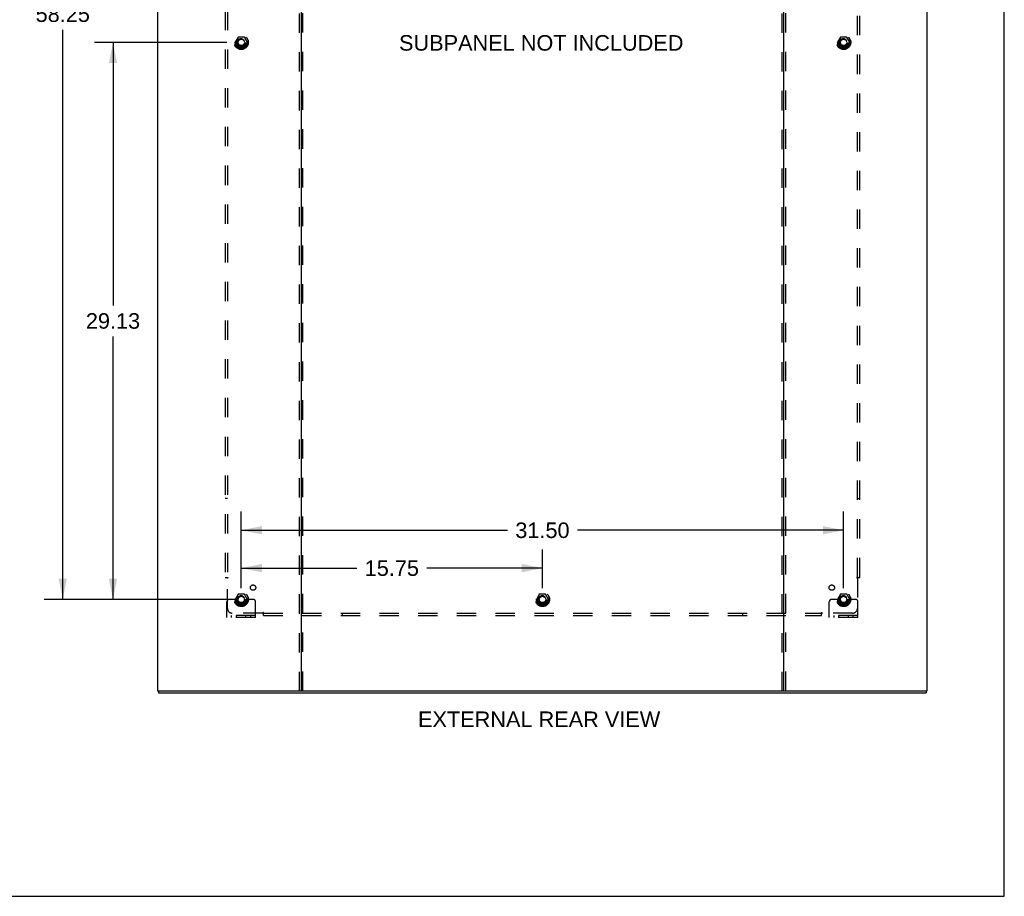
# Model space of a CAD drawing. Header units: inches. Extents: x 0 to 184, y 0 to 119.
# Tile 17 of 20: x 133 to 184, y 0 to 46. Entities that reach past the tile are written whole.
import ezdxf

# ---------------------------------------------------------------- set-up
doc = ezdxf.new("R2010")
doc.units = ezdxf.units.IN
doc.header["$LTSCALE"] = 10.121375
doc.header["$MEASUREMENT"] = 0
doc.linetypes.add('HIDDEN', pattern=[0.2, 0.1, -0.1])
doc.layers.get('0').update_dxf_attribs({"linetype": 'CONTINUOUS'})
for name, color, linetype in [('DEFAULT_2', 8, 'HIDDEN'), ('DIMENSIONS', 7, 'CONTINUOUS'), ('SUBPANEL', 7, 'CONTINUOUS')]:
    doc.layers.add(name, color=color, linetype=linetype)
doc.styles.get("Standard").update_dxf_attribs({"font": 'arial.ttf'})
doc.dimstyles.new('DIMSTYLE_1', dxfattribs={"dimtxt": 0.811875, "dimasz": 1.0825, "dimexe": 0.09, "dimexo": 0.07, "dimgap": 0.0375, "dimtad": 0, "dimtih": 1, "dimtoh": 1, "dimzin": 4, "dimdsep": 46, "dimtxsty": 'Standard', "dimblk": '_FILLED', "dimblk1": '_FILLED', "dimblk2": '_FILLED', "dimcen": 0.09, "dimadec": 3, "dimazin": 1, "dimtfac": 1, "dimtdec": 3, "dimtofl": 0, "dimtmove": 0, "dimatfit": 3, "dimldrblk": '_FILLED', "dimfxl": 0, "dimtolj": 1, "dimtzin": 4, "dimarcsym": 0})

# ---------------------------------------------------------------- blocks, each defined once
blk = doc.blocks.new('_FILLED')
at = {"color": 0, "linetype": 'ByBlock'}
blk.add_solid([(0, 0), (-1, 0.2), (-1, -0.2)], dxfattribs=at)
blk = doc.blocks.new('*D3')
at = {"layer": 'DIMENSIONS', "color": 2, "linetype": 'Continuous'}
for p, q in [((144.123, 16.113), (144.123, 18.133)), ((159.873, 16.113), (159.873, 18.133)), ((144.123, 17.158), (150.174, 17.158)), ((159.873, 17.158), (153.823, 17.158))]:
    blk.add_line(p, q, dxfattribs=at)
at = {"layer": 'DIMENSIONS', "color": 2, "linetype": 'Continuous', "xscale": 1.0825, "yscale": 1.0825, "zscale": 1.0825, "rotation": 180}
blk.add_blockref('_FILLED', (144.123, 17.158), dxfattribs=at)
at = {"layer": 'DIMENSIONS', "color": 2, "linetype": 'Continuous', "xscale": 1.0825, "yscale": 1.0825, "zscale": 1.0825}
blk.add_blockref('_FILLED', (159.873, 17.158), dxfattribs=at)
at = {"layer": 'DIMENSIONS', "color": 2, "linetype": 'Continuous', "insert": (151.998, 17.564), "char_height": 0.8119, "width": 2.83704, "attachment_point": 2, "line_spacing_factor": 0.9}
blk.add_mtext('15.75', dxfattribs=at)
blk = doc.blocks.new('*D4')
at = {"layer": 'DIMENSIONS', "color": 2, "linetype": 'Continuous'}
for p, q in [((143.366, 73.771), (133.816, 73.771)), ((134.79, 73.771), (134.79, 46.933)), ((134.79, 15.521), (134.79, 45.309)), ((143.366, 15.521), (133.816, 15.521))]:
    blk.add_line(p, q, dxfattribs=at)
at = {"layer": 'DIMENSIONS', "color": 2, "linetype": 'Continuous', "xscale": 1.0825, "yscale": 1.0825, "zscale": 1.0825}
for p, rotation in [((134.79, 73.771), 90), ((134.79, 15.521), 270)]:
    blk.add_blockref('_FILLED', p, dxfattribs=dict(at, rotation=rotation))
at = {"layer": 'DIMENSIONS', "color": 2, "linetype": 'Continuous', "insert": (134.79, 46.527), "char_height": 0.8119, "width": 2.83704, "attachment_point": 2, "line_spacing_factor": 0.9}
blk.add_mtext('58.25', dxfattribs=at)
blk = doc.blocks.new('*D5')
at = {"layer": 'DIMENSIONS', "color": 2, "linetype": 'Continuous'}
for p, q in [((144.123, 16.113), (144.123, 20.114)), ((175.623, 16.113), (175.623, 20.114)), ((144.123, 19.139), (158.049, 19.139)), ((175.623, 19.139), (161.698, 19.139))]:
    blk.add_line(p, q, dxfattribs=at)
at = {"layer": 'DIMENSIONS', "color": 2, "linetype": 'Continuous', "xscale": 1.0825, "yscale": 1.0825, "zscale": 1.0825, "rotation": 180}
blk.add_blockref('_FILLED', (144.123, 19.139), dxfattribs=at)
at = {"layer": 'DIMENSIONS', "color": 2, "linetype": 'Continuous', "xscale": 1.0825, "yscale": 1.0825, "zscale": 1.0825}
blk.add_blockref('_FILLED', (175.623, 19.139), dxfattribs=at)
at = {"layer": 'DIMENSIONS', "color": 2, "linetype": 'Continuous', "insert": (159.873, 19.545), "char_height": 0.8119, "width": 2.83704, "attachment_point": 2, "line_spacing_factor": 0.9}
blk.add_mtext('31.50', dxfattribs=at)
blk = doc.blocks.new('*D6')
at = {"layer": 'DIMENSIONS', "color": 2, "linetype": 'Continuous'}
for p, q in [((143.366, 44.646), (136.442, 44.646)), ((137.417, 44.646), (137.417, 30.895)), ((137.417, 15.521), (137.417, 29.271)), ((143.366, 15.521), (136.442, 15.521))]:
    blk.add_line(p, q, dxfattribs=at)
at = {"layer": 'DIMENSIONS', "color": 2, "linetype": 'Continuous', "xscale": 1.0825, "yscale": 1.0825, "zscale": 1.0825}
for p, rotation in [((137.417, 44.646), 90), ((137.417, 15.521), 270)]:
    blk.add_blockref('_FILLED', p, dxfattribs=dict(at, rotation=rotation))
at = {"layer": 'DIMENSIONS', "color": 2, "linetype": 'Continuous', "insert": (137.417, 30.489), "char_height": 0.8119, "width": 2.83704, "attachment_point": 2, "line_spacing_factor": 0.9}
blk.add_mtext('29.13', dxfattribs=at)

msp = doc.modelspace()

# ---------------------------------------------------------------- linework, layer by layer
at = {"color": 7, "linetype": 'Continuous'}
for p, q in [((184.025, 0), (184.025, 119.075)), ((139.8, 10.75), (139.8, 10.646)), ((147.189, 10.75), (172.557, 10.75)), ((179.946, 10.75), (179.946, 10.646)), ((0, 0), (184.025, 0))]:
    msp.add_line(p, q, dxfattribs=at)
at = {"color": 3, "linetype": 'Continuous'}
for p, q in [((139.748, 78.542), (139.748, 10.75)), ((147.248, 78.542), (147.248, 10.75)), ((172.498, 10.75), (172.498, 78.542)), ((179.998, 10.75), (179.998, 78.542)), ((139.748, 10.75), (147.189, 10.75)), ((139.8, 10.646), (179.946, 10.646)), ((172.557, 10.75), (179.998, 10.75))]:
    msp.add_line(p, q, dxfattribs=at)
at = {"layer": 'DEFAULT_2', "color": 8, "linetype": 'HIDDEN'}
for p, q in [((147.144, 78.542), (147.144, 10.75)), ((147.352, 10.75), (147.352, 78.542)), ((172.394, 78.542), (172.394, 10.75)), ((172.602, 10.75), (172.602, 78.542)), ((143.96, 44.918), (143.806, 44.651)), ((144.278, 44.923), (143.969, 44.923)), ((144.441, 44.651), (144.286, 44.918)), ((175.46, 44.918), (175.306, 44.651)), ((175.778, 44.923), (175.469, 44.923)), ((175.941, 44.651), (175.786, 44.918)), ((143.806, 44.641), (143.96, 44.373)), ((144.278, 44.368), (143.969, 44.368)), ((144.286, 44.373), (144.441, 44.641)), ((175.306, 44.641), (175.46, 44.373)), ((175.778, 44.368), (175.469, 44.368)), ((175.786, 44.373), (175.941, 44.641)), ((143.587, 15.521), (143.498, 15.521)), ((143.709, 15.521), (143.587, 15.521)), ((143.948, 15.521), (143.709, 15.521)), ((143.96, 15.793), (143.806, 15.526)), ((143.806, 15.516), (143.96, 15.248)), ((144.278, 15.798), (143.969, 15.798)), ((144.441, 15.526), (144.286, 15.793)), ((144.286, 15.248), (144.441, 15.516)), ((144.298, 15.521), (144.538, 15.521)), ((144.659, 15.521), (144.538, 15.521)), ((144.748, 15.521), (144.659, 15.521)), ((159.71, 15.793), (159.556, 15.526)), ((159.556, 15.516), (159.71, 15.248)), ((160.028, 15.798), (159.719, 15.798)), ((160.191, 15.526), (160.036, 15.793)), ((160.036, 15.248), (160.191, 15.516)), ((175.087, 15.521), (174.998, 15.521)), ((175.209, 15.521), (175.087, 15.521)), ((175.448, 15.521), (175.209, 15.521)), ((175.46, 15.793), (175.306, 15.526)), ((175.306, 15.516), (175.46, 15.248)), ((175.778, 15.798), (175.469, 15.798)), ((175.941, 15.526), (175.786, 15.793)), ((175.786, 15.248), (175.941, 15.516)), ((175.798, 15.521), (176.038, 15.521)), ((176.159, 15.521), (176.038, 15.521)), ((176.248, 15.521), (176.159, 15.521)), ((143.373, 14.573), (143.373, 15.396)), ((144.278, 15.243), (143.969, 15.243)), ((144.873, 14.573), (144.873, 15.396)), ((160.028, 15.243), (159.719, 15.243)), ((174.873, 14.573), (174.873, 15.396)), ((175.778, 15.243), (175.469, 15.243)), ((176.373, 14.573), (176.373, 15.396)), ((144.873, 14.677), (143.373, 14.677)), ((144.873, 14.573), (143.373, 14.573)), ((143.62, 14.573), (143.62, 14.677)), ((143.876, 14.573), (143.876, 14.677)), ((144.37, 14.573), (144.37, 14.677)), ((144.626, 14.573), (144.626, 14.677)), ((176.373, 14.677), (174.873, 14.677)), ((176.373, 14.573), (174.873, 14.573)), ((175.12, 14.573), (175.12, 14.677)), ((175.376, 14.573), (175.376, 14.677)), ((175.87, 14.573), (175.87, 14.677)), ((176.126, 14.573), (176.126, 14.677))]:
    msp.add_line(p, q, dxfattribs=at)
for centre, radius in [((144.123, 44.646), 0.372), ((144.123, 44.646), 0.356), ((144.123, 44.646), 0.312), ((144.123, 44.646), 0.204), ((144.123, 44.646), 0.188), ((144.123, 44.646), 0.183), ((144.123, 44.646), 0.165), ((175.623, 44.646), 0.372), ((175.623, 44.646), 0.356), ((175.623, 44.646), 0.312), ((175.623, 44.646), 0.204), ((175.623, 44.646), 0.188), ((175.623, 44.646), 0.183), ((175.623, 44.646), 0.165), ((144.123, 15.521), 0.372), ((144.123, 15.521), 0.356), ((144.123, 15.521), 0.312), ((144.123, 15.521), 0.204), ((144.123, 15.521), 0.188), ((144.123, 15.521), 0.183), ((144.123, 15.521), 0.165), ((159.873, 15.521), 0.372), ((159.873, 15.521), 0.356), ((159.873, 15.521), 0.312), ((159.873, 15.521), 0.204), ((159.873, 15.521), 0.188), ((159.873, 15.521), 0.183), ((159.873, 15.521), 0.165), ((175.623, 15.521), 0.372), ((175.623, 15.521), 0.356), ((175.623, 15.521), 0.312), ((175.623, 15.521), 0.204), ((175.623, 15.521), 0.188), ((175.623, 15.521), 0.183), ((175.623, 15.521), 0.165)]:
    msp.add_circle(centre, radius, dxfattribs=at)
for centre, radius, start, end in [((143.969, 44.913), 0.01, 90.0124, 149.9892), ((144.278, 44.913), 0.01, 30.012, 89.9887), ((175.469, 44.913), 0.01, 90.0124, 149.9892), ((175.778, 44.913), 0.01, 30.012, 89.9887), ((143.814, 44.646), 0.01, 150.0127, 209.9883), ((143.969, 44.378), 0.01, 210.012, 269.9887), ((144.278, 44.378), 0.01, 270.0124, 329.9892), ((144.432, 44.646), 0.01, 330.0127, 29.9883), ((175.314, 44.646), 0.01, 150.0127, 209.9883), ((175.469, 44.378), 0.01, 210.012, 269.9887), ((175.778, 44.378), 0.01, 270.0124, 329.9892), ((175.932, 44.646), 0.01, 330.0127, 29.9883), ((143.498, 15.396), 0.125, 90, 180), ((143.814, 15.521), 0.01, 150.0127, 209.9883), ((144.123, 15.521), 0.175, 180, 360), ((143.969, 15.788), 0.01, 90.0124, 149.9892), ((144.278, 15.788), 0.01, 30.012, 89.9887), ((144.432, 15.521), 0.01, 330.0127, 29.9883), ((144.748, 15.396), 0.125, 0, 90), ((159.564, 15.521), 0.01, 150.0127, 209.9883), ((159.719, 15.788), 0.01, 90.0124, 149.9892), ((160.028, 15.788), 0.01, 30.012, 89.9887), ((160.182, 15.521), 0.01, 330.0127, 29.9883), ((174.998, 15.396), 0.125, 90, 180), ((175.314, 15.521), 0.01, 150.0127, 209.9883), ((175.623, 15.521), 0.175, 180, 360), ((175.469, 15.788), 0.01, 90.0124, 149.9892), ((175.778, 15.788), 0.01, 30.012, 89.9887), ((175.932, 15.521), 0.01, 330.0127, 29.9883), ((176.248, 15.396), 0.125, 0, 90), ((143.969, 15.253), 0.01, 210.012, 269.9887), ((144.278, 15.253), 0.01, 270.0124, 329.9892), ((159.719, 15.253), 0.01, 210.012, 269.9887), ((160.028, 15.253), 0.01, 270.0124, 329.9892), ((175.469, 15.253), 0.01, 210.012, 269.9887), ((175.778, 15.253), 0.01, 270.0124, 329.9892)]:
    msp.add_arc(centre, radius, start, end, dxfattribs=at)
at = {"layer": 'SUBPANEL', "color": 8, "linetype": 'HIDDEN'}
for p, q in [((143.28, 72.614), (143.28, 16.677)), ((143.405, 72.614), (143.405, 16.677)), ((176.342, 16.677), (176.342, 72.614)), ((176.467, 16.677), (176.467, 72.614)), ((143.405, 20.802), (143.28, 20.802)), ((176.342, 20.802), (176.467, 20.802)), ((143.28, 16.677), (143.445, 16.677)), ((143.386, 16.66), (143.392, 16.653)), ((143.405, 15.052), (143.405, 16.642)), ((176.301, 16.677), (176.467, 16.677)), ((176.342, 16.642), (176.342, 15.052)), ((145.244, 14.802), (143.655, 14.802)), ((145.28, 14.677), (145.28, 14.843)), ((145.28, 14.802), (174.467, 14.802)), ((145.28, 14.677), (174.467, 14.677)), ((149.405, 14.802), (149.405, 14.677)), ((170.342, 14.802), (170.342, 14.677)), ((174.467, 14.677), (174.467, 14.843)), ((174.484, 14.783), (174.491, 14.79)), ((176.092, 14.802), (174.502, 14.802))]:
    msp.add_line(p, q, dxfattribs=at)
for points in [[(143.366, 16.677), (143.368, 16.675), (143.37, 16.674), (143.372, 16.672), (143.374, 16.671), (143.376, 16.669), (143.378, 16.667), (143.38, 16.666), (143.381, 16.664), (143.383, 16.663), (143.384, 16.661), (143.386, 16.66)], [(143.392, 16.653), (143.394, 16.651), (143.396, 16.65), (143.398, 16.648), (143.4, 16.646), (143.401, 16.644), (143.403, 16.643), (143.405, 16.642)], [(143.445, 16.677), (143.445, 16.675), (143.444, 16.673), (143.443, 16.672), (143.442, 16.67), (143.441, 16.669), (143.44, 16.667), (143.439, 16.666), (143.437, 16.664), (143.436, 16.663), (143.434, 16.661), (143.432, 16.66), (143.43, 16.658), (143.428, 16.657), (143.426, 16.656), (143.424, 16.654), (143.422, 16.653), (143.419, 16.652), (143.417, 16.65), (143.415, 16.649), (143.412, 16.647), (143.41, 16.646), (143.408, 16.644), (143.406, 16.643), (143.405, 16.642)], [(176.301, 16.677), (176.302, 16.675), (176.303, 16.673), (176.303, 16.672), (176.304, 16.67), (176.305, 16.669), (176.307, 16.667), (176.308, 16.666), (176.309, 16.664), (176.311, 16.663), (176.313, 16.661), (176.315, 16.66), (176.316, 16.658), (176.318, 16.657), (176.321, 16.656), (176.323, 16.654), (176.327, 16.652)], [(176.327, 16.652), (176.33, 16.65), (176.332, 16.649), (176.334, 16.647), (176.337, 16.646), (176.339, 16.644), (176.34, 16.643), (176.342, 16.642)], [(176.361, 16.66), (176.354, 16.653), (176.352, 16.651), (176.351, 16.65), (176.349, 16.648), (176.347, 16.646), (176.345, 16.644), (176.344, 16.643), (176.342, 16.642)], [(176.381, 16.677), (176.378, 16.675), (176.376, 16.674), (176.374, 16.672), (176.372, 16.671), (176.37, 16.669), (176.369, 16.667), (176.367, 16.666), (176.365, 16.664), (176.364, 16.663), (176.362, 16.661), (176.361, 16.66)], [(145.254, 14.817), (145.253, 14.814), (145.251, 14.812), (145.25, 14.81), (145.248, 14.807), (145.247, 14.805), (145.246, 14.804), (145.244, 14.802)], [(145.263, 14.783), (145.256, 14.79), (145.254, 14.792), (145.252, 14.793), (145.25, 14.795), (145.249, 14.797), (145.247, 14.799), (145.246, 14.8), (145.244, 14.802)], [(145.28, 14.843), (145.278, 14.842), (145.276, 14.841), (145.274, 14.84), (145.273, 14.84), (145.271, 14.838), (145.27, 14.837), (145.268, 14.836), (145.267, 14.834), (145.265, 14.833), (145.264, 14.831), (145.262, 14.829), (145.261, 14.828), (145.26, 14.825), (145.258, 14.823), (145.257, 14.821), (145.254, 14.817)], [(145.28, 14.763), (145.278, 14.766), (145.276, 14.768), (145.275, 14.77), (145.273, 14.772), (145.272, 14.773), (145.27, 14.775), (145.269, 14.777), (145.267, 14.779), (145.266, 14.78), (145.264, 14.782), (145.263, 14.783)], [(174.467, 14.843), (174.469, 14.842), (174.471, 14.841), (174.472, 14.84), (174.474, 14.84), (174.475, 14.838), (174.477, 14.837), (174.478, 14.836), (174.48, 14.834), (174.481, 14.833), (174.483, 14.831), (174.484, 14.829), (174.485, 14.828), (174.487, 14.825), (174.488, 14.823), (174.489, 14.821)], [(174.467, 14.763), (174.469, 14.766), (174.47, 14.768), (174.472, 14.77), (174.473, 14.772), (174.475, 14.773), (174.476, 14.775), (174.478, 14.777), (174.48, 14.779), (174.481, 14.78), (174.483, 14.782), (174.484, 14.783)], [(174.489, 14.821), (174.492, 14.817), (174.494, 14.814), (174.495, 14.812), (174.497, 14.81), (174.498, 14.807), (174.5, 14.805), (174.501, 14.804), (174.502, 14.802)], [(174.491, 14.79), (174.493, 14.792), (174.494, 14.793), (174.496, 14.795), (174.498, 14.797), (174.5, 14.799), (174.501, 14.8), (174.502, 14.802)]]:
    msp.add_lwpolyline(points, dxfattribs=at)
for centre, radius in [((144.123, 44.646), 0.25), ((175.623, 44.646), 0.25), ((144.742, 16.139), 0.141), ((175.005, 16.139), 0.141), ((144.123, 15.521), 0.25), ((159.873, 15.521), 0.25), ((175.623, 15.521), 0.25)]:
    msp.add_circle(centre, radius, dxfattribs=at)
for centre, start, end in [((143.655, 15.052), 180, 270), ((176.092, 15.052), 270, 360)]:
    msp.add_arc(centre, 0.25, start, end, dxfattribs=at)

# ---------------------------------------------------------------- texts
at = {"layer": 'DIMENSIONS', "color": 2, "linetype": 'Continuous', "char_height": 0.81188, "attachment_point": 2, "line_spacing_factor": 0.9}
for s, insert, width in [('SUBPANEL NOT INCLUDED', (159.81, 45.027), 14.84615), ('EXTERNAL REAR VIEW', (159.701, 9.663), 12.6399)]:
    msp.add_mtext(s, dxfattribs=dict(at, insert=insert, width=width))

# ---------------------------------------------------------------- dimensions: what is measured, and where the dimension line sits
at = {"layer": 'DIMENSIONS', "color": 2, "linetype": 'Continuous'}
for base, p1, p2, angle, picture, middle in [((134.79, 73.771), (143.436, 15.521), (143.436, 73.771), 90, '*D4', (134.79, 46.117)), ((137.416628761, 15.52063383), (143.435547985, 44.64563383), (143.435547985, 15.52063383), 270, '*D6', (137.405853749, 30.078606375))]:
    dim = msp.add_linear_dim(base=base, p1=p1, p2=p2, angle=angle, dimstyle='DIMSTYLE_1', dxfattribs=at)
    dim.commit()
    dim.dimension.update_dxf_attribs({"geometry": picture, "text_midpoint": middle, "dimtype": 160})
for base, p2, picture, middle in [((175.623, 19.139), (175.623, 16.043), '*D5', (159.872, 19.135)), ((159.873, 17.158), (159.873, 16.043), '*D3', (152.036, 17.154))]:
    dim = msp.add_linear_dim(base=base, p1=(144.123, 16.043), p2=p2, dimstyle='DIMSTYLE_1', dxfattribs=at)
    dim.commit()
    dim.dimension.update_dxf_attribs({"geometry": picture, "text_midpoint": middle, "dimtype": 160})

doc.saveas('drawing.dxf')
